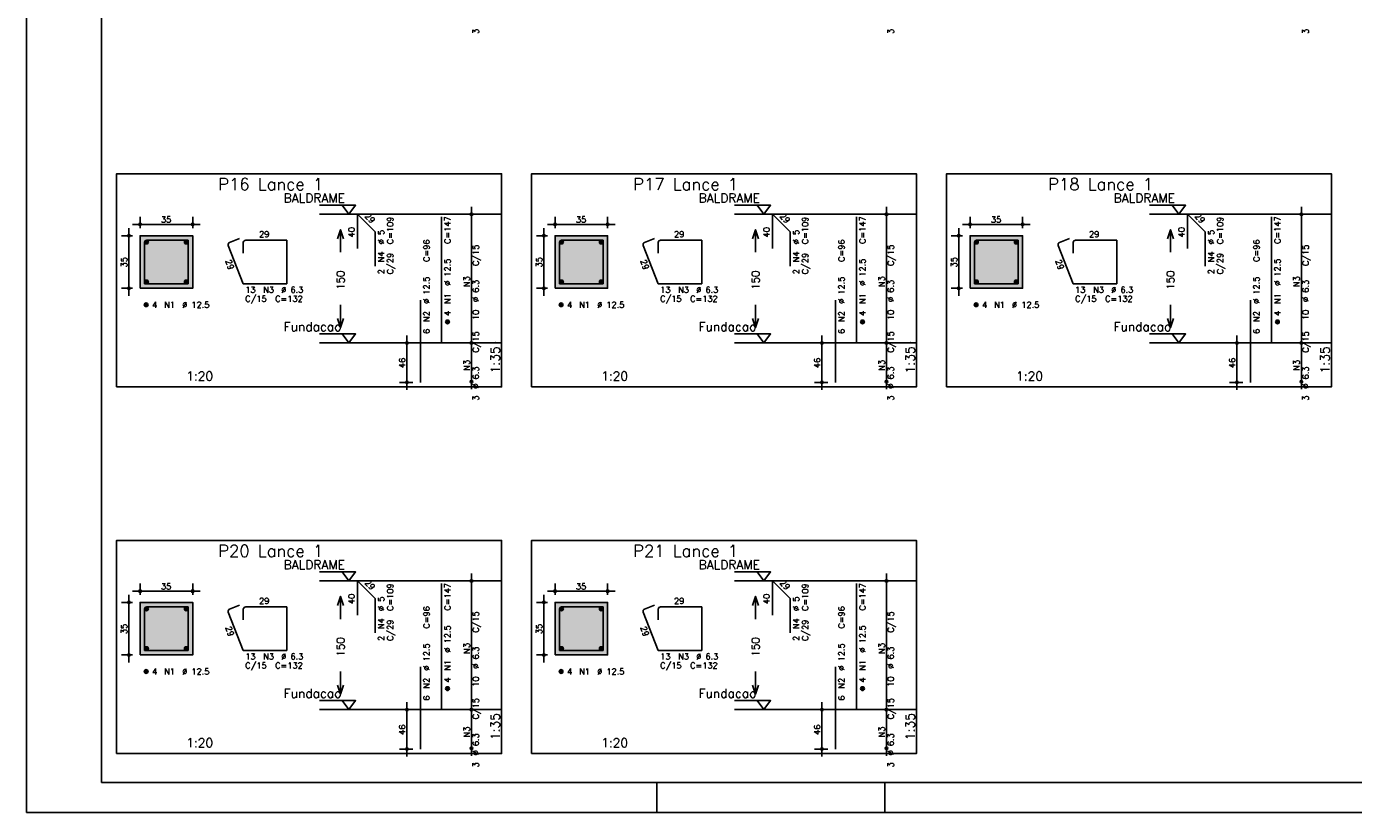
# Model space of a CAD drawing. Header units: feet. Extents: x 0 to 84.1, y 0 to 59.4.
# Tile 1 of 8: x 0 to 44.2, y 0 to 26.2. Entities that reach past the tile are written whole.
import ezdxf

# ---------------------------------------------------------------- set-up
doc = ezdxf.new("R2010")
doc.units = ezdxf.units.FT
doc.header["$MEASUREMENT"] = 0
doc.linetypes.add('ESTILO_TQS_0002', pattern=[0.4, 0.1, -0.3])
for name, color, linetype in [('1', 1, 'CONTINUOUS'), ('2', 2, 'CONTINUOUS'), ('3', 3, 'CONTINUOUS'), ('4', 4, 'CONTINUOUS'), ('6', 6, 'CONTINUOUS'), ('7', 7, 'CONTINUOUS'), ('8', 8, 'CONTINUOUS')]:
    doc.layers.add(name, color=color, linetype=linetype)
doc.styles.get("Standard").update_dxf_attribs({"font": 'ROMANS.SHX'})

msp = doc.modelspace()

# ---------------------------------------------------------------- linework, layer by layer
at = {"layer": '1', "linetype": 'Continuous'}
for points in [[(3, 14.169084), (15.825, 14.169084), (15.825, 21.269084), (3, 21.269084), (3, 14.169084)], [(16.825, 14.169084), (29.65, 14.169084), (29.65, 21.269084), (16.825, 21.269084), (16.825, 14.169084)], [(30.65, 14.169084), (43.475, 14.169084), (43.475, 21.269084), (30.65, 21.269084), (30.65, 14.169084)], [(9.765, 20.219084), (10.965, 20.219084), (10.74, 19.919084), (10.515, 20.219084)], [(15.825, 19.919084), (9.765, 19.919084)], [(23.59, 20.219084), (24.79, 20.219084), (24.565, 19.919084), (24.34, 20.219084)], [(29.65, 19.919084), (23.59, 19.919084)], [(37.415, 20.219084), (38.615, 20.219084), (38.39, 19.919084), (38.165, 20.219084)], [(43.475, 19.919084), (37.415, 19.919084)], [(9.765, 15.93337), (10.965, 15.93337), (10.74, 15.63337), (10.515, 15.93337)], [(23.59, 15.93337), (24.79, 15.93337), (24.565, 15.63337), (24.34, 15.93337)], [(37.415, 15.93337), (38.615, 15.93337), (38.39, 15.63337), (38.165, 15.93337)], [(15.825, 15.63337), (9.765, 15.63337)], [(29.65, 15.63337), (23.59, 15.63337)], [(43.475, 15.63337), (37.415, 15.63337)], [(3, 1.958714), (15.825, 1.958714), (15.825, 9.058714), (3, 9.058714), (3, 1.958714)], [(16.825, 1.958714), (29.65, 1.958714), (29.65, 9.058714), (16.825, 9.058714), (16.825, 1.958714)], [(9.765, 8.008714), (10.965, 8.008714), (10.74, 7.708714), (10.515, 8.008714)], [(23.59, 8.008714), (24.79, 8.008714), (24.565, 7.708714), (24.34, 8.008714)], [(15.825, 7.708714), (9.765, 7.708714)], [(29.65, 7.708714), (23.59, 7.708714)], [(9.765, 3.723), (10.965, 3.723), (10.74, 3.423), (10.515, 3.723)], [(23.59, 3.723), (24.79, 3.723), (24.565, 3.423), (24.34, 3.723)], [(15.825, 3.423), (9.765, 3.423)], [(29.65, 3.423), (23.59, 3.423)]]:
    msp.add_lwpolyline(points, dxfattribs=at)
at = {"layer": '1', "linetype": 'ESTILO_TQS_0002'}
for points in [[(3.785, 17.453727), (5.535, 17.453727), (5.535, 19.203727), (3.785, 19.203727), (3.785, 17.453727)], [(17.61, 17.453727), (19.36, 17.453727), (19.36, 19.203727), (17.61, 19.203727), (17.61, 17.453727)], [(31.435, 17.453727), (33.185, 17.453727), (33.185, 19.203727), (31.435, 19.203727), (31.435, 17.453727)], [(3.785, 5.243357), (5.535, 5.243357), (5.535, 6.993357), (3.785, 6.993357), (3.785, 5.243357)], [(17.61, 5.243357), (19.36, 5.243357), (19.36, 6.993357), (17.61, 6.993357), (17.61, 5.243357)]]:
    msp.add_lwpolyline(points, dxfattribs=at)
at = {"layer": '2', "linetype": 'Continuous'}
for p, q in [((0, 59.400002), (0, 0)), ((14.825, 15.38337), (14.825, 20.169084)), ((14.825, 19.919084), (14.825, 19.919084)), ((28.65, 15.38337), (28.65, 20.169084)), ((28.65, 19.919084), (28.65, 19.919084)), ((42.475, 15.38337), (42.475, 20.169084)), ((42.475, 19.919084), (42.475, 19.919084)), ((3.41, 17.203727), (3.41, 19.453727)), ((3.535, 19.578727), (5.785, 19.578727)), ((3.785, 19.453727), (3.785, 19.828727)), ((5.535, 19.453727), (5.535, 19.828727)), ((17.235, 17.203727), (17.235, 19.453727)), ((17.36, 19.578727), (19.61, 19.578727)), ((17.61, 19.453727), (17.61, 19.828727)), ((19.36, 19.453727), (19.36, 19.828727)), ((31.06, 17.203727), (31.06, 19.453727)), ((31.185, 19.578727), (33.435, 19.578727)), ((31.435, 19.453727), (31.435, 19.828727)), ((33.185, 19.453727), (33.185, 19.828727)), ((3.535, 19.203727), (3.16, 19.203727)), ((3.785, 19.203727), (3.785, 19.203727)), ((3.785, 19.203727), (3.785, 19.203727)), ((5.535, 19.203727), (5.535, 19.203727)), ((17.36, 19.203727), (16.985, 19.203727)), ((17.61, 19.203727), (17.61, 19.203727)), ((17.61, 19.203727), (17.61, 19.203727)), ((19.36, 19.203727), (19.36, 19.203727)), ((31.185, 19.203727), (30.81, 19.203727)), ((31.435, 19.203727), (31.435, 19.203727)), ((31.435, 19.203727), (31.435, 19.203727)), ((33.185, 19.203727), (33.185, 19.203727)), ((3.535, 17.453727), (3.16, 17.453727)), ((3.785, 17.453727), (3.785, 17.453727)), ((17.36, 17.453727), (16.985, 17.453727)), ((17.61, 17.453727), (17.61, 17.453727)), ((31.185, 17.453727), (30.81, 17.453727)), ((31.435, 17.453727), (31.435, 17.453727)), ((12.875, 15.63337), (12.425, 15.63337)), ((12.675, 14.069084), (12.675, 15.88337)), ((13.125, 15.63337), (13.125, 15.63337)), ((14.825, 14.097656), (14.825, 15.88337)), ((14.825, 15.63337), (14.825, 15.63337)), ((14.825, 15.63337), (14.825, 15.63337)), ((26.7, 15.63337), (26.25, 15.63337)), ((26.5, 14.069084), (26.5, 15.88337)), ((26.95, 15.63337), (26.95, 15.63337)), ((28.65, 14.097656), (28.65, 15.88337)), ((28.65, 15.63337), (28.65, 15.63337)), ((28.65, 15.63337), (28.65, 15.63337)), ((40.525, 15.63337), (40.075, 15.63337)), ((40.325, 14.069084), (40.325, 15.88337)), ((40.775, 15.63337), (40.775, 15.63337)), ((42.475, 14.097656), (42.475, 15.88337)), ((42.475, 15.63337), (42.475, 15.63337)), ((42.475, 15.63337), (42.475, 15.63337)), ((12.875, 14.319084), (12.425, 14.319084)), ((13.125, 14.319084), (13.125, 14.319084)), ((14.825, 14.347656), (14.825, 14.347656)), ((26.7, 14.319084), (26.25, 14.319084)), ((26.95, 14.319084), (26.95, 14.319084)), ((28.65, 14.347656), (28.65, 14.347656)), ((40.525, 14.319084), (40.075, 14.319084)), ((40.775, 14.319084), (40.775, 14.319084)), ((42.475, 14.347656), (42.475, 14.347656)), ((14.825, 3.173), (14.825, 7.958714)), ((28.65, 3.173), (28.65, 7.958714)), ((3.785, 7.243357), (3.785, 7.618357)), ((5.535, 7.243357), (5.535, 7.618357)), ((14.825, 7.708714), (14.825, 7.708714)), ((17.61, 7.243357), (17.61, 7.618357)), ((19.36, 7.243357), (19.36, 7.618357)), ((28.65, 7.708714), (28.65, 7.708714)), ((3.41, 4.993357), (3.41, 7.243357)), ((3.535, 7.368357), (5.785, 7.368357)), ((17.235, 4.993357), (17.235, 7.243357)), ((17.36, 7.368357), (19.61, 7.368357)), ((3.535, 6.993357), (3.16, 6.993357)), ((3.785, 6.993357), (3.785, 6.993357)), ((3.785, 6.993357), (3.785, 6.993357)), ((5.535, 6.993357), (5.535, 6.993357)), ((17.36, 6.993357), (16.985, 6.993357)), ((17.61, 6.993357), (17.61, 6.993357)), ((17.61, 6.993357), (17.61, 6.993357)), ((19.36, 6.993357), (19.36, 6.993357)), ((3.535, 5.243357), (3.16, 5.243357)), ((3.785, 5.243357), (3.785, 5.243357)), ((17.36, 5.243357), (16.985, 5.243357)), ((17.61, 5.243357), (17.61, 5.243357)), ((12.675, 1.858714), (12.675, 3.673)), ((14.825, 1.887286), (14.825, 3.673)), ((26.5, 1.858714), (26.5, 3.673)), ((28.65, 1.887286), (28.65, 3.673)), ((12.875, 3.423), (12.425, 3.423)), ((13.125, 3.423), (13.125, 3.423)), ((14.825, 3.423), (14.825, 3.423)), ((14.825, 3.423), (14.825, 3.423)), ((26.7, 3.423), (26.25, 3.423)), ((26.95, 3.423), (26.95, 3.423)), ((28.65, 3.423), (28.65, 3.423)), ((28.65, 3.423), (28.65, 3.423)), ((12.875, 2.108714), (12.425, 2.108714)), ((13.125, 2.108714), (13.125, 2.108714)), ((14.825, 2.137286), (14.825, 2.137286)), ((26.7, 2.108714), (26.25, 2.108714)), ((26.95, 2.108714), (26.95, 2.108714)), ((28.65, 2.137286), (28.65, 2.137286)), ((21, 1), (21, 0)), ((28.600006, 0), (28.600006, 1)), ((0, 0), (84.100006, 0))]:
    msp.add_line(p, q, dxfattribs=at)
for points in [[(83.100006, 1), (2.5, 1), (2.5, 58.400002), (83.100006, 58.400002), (83.100006, 1)], [(3.785, 17.453727), (5.535, 17.453727), (5.535, 19.203727), (3.785, 19.203727), (3.785, 17.453727)], [(10.365, 19.101227), (10.465, 19.401227), (10.565, 19.101227)], [(10.465, 18.651227), (10.465, 19.401227)], [(17.61, 17.453727), (19.36, 17.453727), (19.36, 19.203727), (17.61, 19.203727), (17.61, 17.453727)], [(24.19, 19.101227), (24.29, 19.401227), (24.39, 19.101227)], [(24.29, 18.651227), (24.29, 19.401227)], [(31.435, 17.453727), (33.185, 17.453727), (33.185, 19.203727), (31.435, 19.203727), (31.435, 17.453727)], [(38.015, 19.101227), (38.115, 19.401227), (38.215, 19.101227)], [(38.115, 18.651227), (38.115, 19.401227)], [(10.465, 16.901227), (10.465, 16.151227)], [(24.29, 16.901227), (24.29, 16.151227)], [(38.115, 16.901227), (38.115, 16.151227)], [(10.365, 16.451227), (10.465, 16.151227), (10.565, 16.451227)], [(24.19, 16.451227), (24.29, 16.151227), (24.39, 16.451227)], [(38.015, 16.451227), (38.115, 16.151227), (38.215, 16.451227)], [(10.365, 6.890857), (10.465, 7.190857), (10.565, 6.890857)], [(10.465, 6.440857), (10.465, 7.190857)], [(24.19, 6.890857), (24.29, 7.190857), (24.39, 6.890857)], [(24.29, 6.440857), (24.29, 7.190857)], [(3.785, 5.243357), (5.535, 5.243357), (5.535, 6.993357), (3.785, 6.993357), (3.785, 5.243357)], [(17.61, 5.243357), (19.36, 5.243357), (19.36, 6.993357), (17.61, 6.993357), (17.61, 5.243357)], [(10.465, 4.690857), (10.465, 3.940857)], [(24.29, 4.690857), (24.29, 3.940857)], [(10.365, 4.240857), (10.465, 3.940857), (10.565, 4.240857)], [(24.19, 4.240857), (24.29, 3.940857), (24.39, 4.240857)]]:
    msp.add_lwpolyline(points, dxfattribs=at)
for centre, radius in [((14.825, 19.919084), 0.041625), ((14.825, 19.919084), 0.02075), ((28.65, 19.919084), 0.041625), ((28.65, 19.919084), 0.02075), ((42.475, 19.919084), 0.041625), ((42.475, 19.919084), 0.02075), ((3.785, 19.578727), 0.04), ((3.785, 19.578727), 0.02), ((5.535, 19.578727), 0.04), ((5.535, 19.578727), 0.02), ((17.61, 19.578727), 0.04), ((17.61, 19.578727), 0.02), ((19.36, 19.578727), 0.04), ((19.36, 19.578727), 0.02), ((31.435, 19.578727), 0.04), ((31.435, 19.578727), 0.02), ((33.185, 19.578727), 0.04), ((33.185, 19.578727), 0.02), ((3.41, 19.203727), 0.04), ((3.41, 19.203727), 0.02), ((17.235, 19.203727), 0.04), ((17.235, 19.203727), 0.02), ((31.06, 19.203727), 0.04), ((31.06, 19.203727), 0.02), ((3.41, 17.453727), 0.04), ((3.41, 17.453727), 0.02), ((17.235, 17.453727), 0.04), ((17.235, 17.453727), 0.02), ((31.06, 17.453727), 0.04), ((31.06, 17.453727), 0.02), ((12.675, 15.63337), 0.04), ((12.675, 15.63337), 0.02), ((14.825, 15.63337), 0.041625), ((14.825, 15.63337), 0.041625), ((14.825, 15.63337), 0.02075), ((14.825, 15.63337), 0.02075), ((26.5, 15.63337), 0.04), ((26.5, 15.63337), 0.02), ((28.65, 15.63337), 0.041625), ((28.65, 15.63337), 0.041625), ((28.65, 15.63337), 0.02075), ((28.65, 15.63337), 0.02075), ((40.325, 15.63337), 0.04), ((40.325, 15.63337), 0.02), ((42.475, 15.63337), 0.041625), ((42.475, 15.63337), 0.041625), ((42.475, 15.63337), 0.02075), ((42.475, 15.63337), 0.02075), ((12.675, 14.319084), 0.04), ((12.675, 14.319084), 0.02), ((14.825, 14.347656), 0.041625), ((14.825, 14.347656), 0.02075), ((26.5, 14.319084), 0.04), ((26.5, 14.319084), 0.02), ((28.65, 14.347656), 0.041625), ((28.65, 14.347656), 0.02075), ((40.325, 14.319084), 0.04), ((40.325, 14.319084), 0.02), ((42.475, 14.347656), 0.041625), ((42.475, 14.347656), 0.02075), ((14.825, 7.708714), 0.041625), ((14.825, 7.708714), 0.02075), ((28.65, 7.708714), 0.041625), ((28.65, 7.708714), 0.02075), ((3.785, 7.368357), 0.04), ((3.785, 7.368357), 0.02), ((5.535, 7.368357), 0.04), ((5.535, 7.368357), 0.02), ((17.61, 7.368357), 0.04), ((17.61, 7.368357), 0.02), ((19.36, 7.368357), 0.04), ((19.36, 7.368357), 0.02), ((3.41, 6.993357), 0.04), ((3.41, 6.993357), 0.02), ((17.235, 6.993357), 0.04), ((17.235, 6.993357), 0.02), ((3.41, 5.243357), 0.04), ((3.41, 5.243357), 0.02), ((17.235, 5.243357), 0.04), ((17.235, 5.243357), 0.02), ((12.675, 3.423), 0.04), ((12.675, 3.423), 0.02), ((14.825, 3.423), 0.041625), ((14.825, 3.423), 0.041625), ((14.825, 3.423), 0.02075), ((14.825, 3.423), 0.02075), ((26.5, 3.423), 0.04), ((26.5, 3.423), 0.02), ((28.65, 3.423), 0.041625), ((28.65, 3.423), 0.041625), ((28.65, 3.423), 0.02075), ((28.65, 3.423), 0.02075), ((12.675, 2.108714), 0.04), ((12.675, 2.108714), 0.02), ((14.825, 2.137286), 0.041625), ((14.825, 2.137286), 0.02075), ((26.5, 2.108714), 0.04), ((26.5, 2.108714), 0.02), ((28.65, 2.137286), 0.041625), ((28.65, 2.137286), 0.02075)]:
    msp.add_circle(centre, radius, dxfattribs=at)
at = {"layer": '3', "linetype": 'Continuous'}
for p, q in [((3.935656, 18.982416), (4.00631, 19.05307)), ((3.935665, 19.000102), (3.988681, 19.053119)), ((3.939331, 18.968414), (4.020338, 19.04942)), ((3.945382, 18.956786), (4.031971, 19.043376)), ((3.953328, 18.947056), (4.041708, 19.035435)), ((3.963062, 18.939111), (4.049659, 19.025709)), ((3.974698, 18.93307), (4.055658, 19.01403)), ((5.260656, 18.982416), (5.33131, 19.05307)), ((5.260665, 19.000102), (5.313681, 19.053119)), ((5.264331, 18.968414), (5.345338, 19.04942)), ((5.270382, 18.956786), (5.356971, 19.043376)), ((5.278328, 18.947056), (5.366708, 19.035435)), ((5.288062, 18.939111), (5.374659, 19.025709)), ((5.299698, 18.93307), (5.380658, 19.01403)), ((17.760656, 18.982416), (17.83131, 19.05307)), ((17.760665, 19.000102), (17.813681, 19.053119)), ((17.764331, 18.968414), (17.845338, 19.04942)), ((17.770382, 18.956786), (17.856971, 19.043376)), ((17.778328, 18.947056), (17.866708, 19.035435)), ((17.788062, 18.939111), (17.874659, 19.025709)), ((17.799698, 18.93307), (17.880658, 19.01403)), ((19.085656, 18.982416), (19.15631, 19.05307)), ((19.085665, 19.000102), (19.138681, 19.053119)), ((19.089331, 18.968414), (19.170338, 19.04942)), ((19.095382, 18.956786), (19.181971, 19.043376)), ((19.103328, 18.947056), (19.191708, 19.035435)), ((19.113062, 18.939111), (19.199659, 19.025709)), ((19.124698, 18.93307), (19.205658, 19.01403)), ((31.585656, 18.982416), (31.65631, 19.05307)), ((31.585665, 19.000102), (31.638681, 19.053119)), ((31.589331, 18.968414), (31.670338, 19.04942)), ((31.595382, 18.956786), (31.681971, 19.043376)), ((31.603328, 18.947056), (31.691708, 19.035435)), ((31.613062, 18.939111), (31.699659, 19.025709)), ((31.624698, 18.93307), (31.705658, 19.01403)), ((32.910656, 18.982416), (32.98131, 19.05307)), ((32.910665, 19.000102), (32.963681, 19.053119)), ((32.914331, 18.968414), (32.995338, 19.04942)), ((32.920382, 18.956786), (33.006971, 19.043376)), ((32.928328, 18.947056), (33.016708, 19.035435)), ((32.938062, 18.939111), (33.024659, 19.025709)), ((32.949698, 18.93307), (33.030658, 19.01403)), ((3.988673, 18.929367), (4.059393, 19.000087)), ((4.006378, 18.929394), (4.059397, 18.982414)), ((5.313673, 18.929367), (5.384393, 19.000087)), ((5.331378, 18.929394), (5.384397, 18.982414)), ((17.813673, 18.929367), (17.884393, 19.000087)), ((17.831378, 18.929394), (17.884397, 18.982414)), ((19.138673, 18.929367), (19.209393, 19.000087)), ((19.156378, 18.929394), (19.209397, 18.982414)), ((31.638673, 18.929367), (31.709393, 19.000087)), ((31.656378, 18.929394), (31.709397, 18.982414)), ((32.963673, 18.929367), (33.034393, 19.000087)), ((32.981378, 18.929394), (33.034397, 18.982414)), ((3.935656, 17.657416), (4.00631, 17.72807)), ((3.935665, 17.675102), (3.988681, 17.728119)), ((3.939331, 17.643414), (4.020338, 17.72442)), ((3.945382, 17.631786), (4.031971, 17.718376)), ((3.953328, 17.622056), (4.041708, 17.710435)), ((3.963062, 17.614111), (4.049659, 17.700709)), ((3.974698, 17.60807), (4.055658, 17.68903)), ((5.260656, 17.657416), (5.33131, 17.72807)), ((5.260665, 17.675102), (5.313681, 17.728119)), ((5.264331, 17.643414), (5.345338, 17.72442)), ((5.270382, 17.631786), (5.356971, 17.718376)), ((5.278328, 17.622056), (5.366708, 17.710435)), ((5.288062, 17.614111), (5.374659, 17.700709)), ((5.299698, 17.60807), (5.380658, 17.68903)), ((17.760656, 17.657416), (17.83131, 17.72807)), ((17.760665, 17.675102), (17.813681, 17.728119)), ((17.764331, 17.643414), (17.845338, 17.72442)), ((17.770382, 17.631786), (17.856971, 17.718376)), ((17.778328, 17.622056), (17.866708, 17.710435)), ((17.788062, 17.614111), (17.874659, 17.700709)), ((17.799698, 17.60807), (17.880658, 17.68903)), ((19.085656, 17.657416), (19.15631, 17.72807)), ((19.085665, 17.675102), (19.138681, 17.728119)), ((19.089331, 17.643414), (19.170338, 17.72442)), ((19.095382, 17.631786), (19.181971, 17.718376)), ((19.103328, 17.622056), (19.191708, 17.710435)), ((19.113062, 17.614111), (19.199659, 17.700709)), ((19.124698, 17.60807), (19.205658, 17.68903)), ((31.585656, 17.657416), (31.65631, 17.72807)), ((31.585665, 17.675102), (31.638681, 17.728119)), ((31.589331, 17.643414), (31.670338, 17.72442)), ((31.595382, 17.631786), (31.681971, 17.718376)), ((31.603328, 17.622056), (31.691708, 17.710435)), ((31.613062, 17.614111), (31.699659, 17.700709)), ((31.624698, 17.60807), (31.705658, 17.68903)), ((32.910656, 17.657416), (32.98131, 17.72807)), ((32.910665, 17.675102), (32.963681, 17.728119)), ((32.914331, 17.643414), (32.995338, 17.72442)), ((32.920382, 17.631786), (33.006971, 17.718376)), ((32.928328, 17.622056), (33.016708, 17.710435)), ((32.938062, 17.614111), (33.024659, 17.700709)), ((32.949698, 17.60807), (33.030658, 17.68903)), ((3.988673, 17.604367), (4.059393, 17.675087)), ((4.006378, 17.604394), (4.059397, 17.657414)), ((5.313673, 17.604367), (5.384393, 17.675087)), ((5.331378, 17.604394), (5.384397, 17.657414)), ((17.813673, 17.604367), (17.884393, 17.675087)), ((17.831378, 17.604394), (17.884397, 17.657414)), ((19.138673, 17.604367), (19.209393, 17.675087)), ((19.156378, 17.604394), (19.209397, 17.657414)), ((31.638673, 17.604367), (31.709393, 17.675087)), ((31.656378, 17.604394), (31.709397, 17.657414)), ((32.963673, 17.604367), (33.034393, 17.675087)), ((32.981378, 17.604394), (33.034397, 17.657414)), ((3.923156, 16.894916), (3.99381, 16.96557)), ((3.923165, 16.912602), (3.976181, 16.965619)), ((3.926831, 16.880914), (4.007838, 16.96192)), ((3.932882, 16.869286), (4.019471, 16.955876)), ((3.940828, 16.859556), (4.029208, 16.947935)), ((3.950562, 16.851611), (4.037159, 16.938209)), ((3.962198, 16.84557), (4.043158, 16.92653)), ((3.976173, 16.841867), (4.046893, 16.912587)), ((3.993878, 16.841894), (4.046897, 16.894914)), ((17.748156, 16.894916), (17.81881, 16.96557)), ((17.748165, 16.912602), (17.801181, 16.965619)), ((17.751831, 16.880914), (17.832838, 16.96192)), ((17.757882, 16.869286), (17.844471, 16.955876)), ((17.765828, 16.859556), (17.854208, 16.947935)), ((17.775562, 16.851611), (17.862159, 16.938209)), ((17.787198, 16.84557), (17.868158, 16.92653)), ((17.801173, 16.841867), (17.871893, 16.912587)), ((17.818878, 16.841894), (17.871897, 16.894914)), ((31.573156, 16.894916), (31.64381, 16.96557)), ((31.573165, 16.912602), (31.626181, 16.965619)), ((31.576831, 16.880914), (31.657838, 16.96192)), ((31.582882, 16.869286), (31.669471, 16.955876)), ((31.590828, 16.859556), (31.679208, 16.947935)), ((31.600562, 16.851611), (31.687159, 16.938209)), ((31.612198, 16.84557), (31.693158, 16.92653)), ((31.626173, 16.841867), (31.696893, 16.912587)), ((31.643878, 16.841894), (31.696897, 16.894914)), ((13.963156, 16.324559), (14.03381, 16.395213)), ((13.963165, 16.342245), (14.016181, 16.395262)), ((13.966831, 16.310557), (14.047838, 16.391563)), ((13.972882, 16.298929), (14.059471, 16.385519)), ((13.980828, 16.289198), (14.069208, 16.377578)), ((13.990562, 16.281254), (14.077159, 16.367852)), ((27.788156, 16.324559), (27.85881, 16.395213)), ((27.788165, 16.342245), (27.841181, 16.395262)), ((27.791831, 16.310557), (27.872838, 16.391563)), ((27.797882, 16.298929), (27.884471, 16.385519)), ((27.805828, 16.289198), (27.894208, 16.377578)), ((27.815562, 16.281254), (27.902159, 16.367852)), ((41.613156, 16.324559), (41.68381, 16.395213)), ((41.613165, 16.342245), (41.666181, 16.395262)), ((41.616831, 16.310557), (41.697838, 16.391563)), ((41.622882, 16.298929), (41.709471, 16.385519)), ((41.630828, 16.289198), (41.719208, 16.377578)), ((41.640562, 16.281254), (41.727159, 16.367852)), ((14.002198, 16.275213), (14.083158, 16.356173)), ((14.016173, 16.27151), (14.086893, 16.34223)), ((14.033878, 16.271537), (14.086897, 16.324557)), ((27.827198, 16.275213), (27.908158, 16.356173)), ((27.841173, 16.27151), (27.911893, 16.34223)), ((27.858878, 16.271537), (27.911897, 16.324557)), ((41.652198, 16.275213), (41.733158, 16.356173)), ((41.666173, 16.27151), (41.736893, 16.34223)), ((41.683878, 16.271537), (41.736897, 16.324557)), ((3.935656, 6.772046), (4.00631, 6.8427)), ((3.935665, 6.789732), (3.988681, 6.842749)), ((3.939331, 6.758044), (4.020338, 6.83905)), ((3.945382, 6.746416), (4.031971, 6.833006)), ((3.953328, 6.736686), (4.041708, 6.825065)), ((3.963062, 6.728741), (4.049659, 6.815339)), ((3.974698, 6.7227), (4.055658, 6.80366)), ((3.988673, 6.718997), (4.059393, 6.789717)), ((4.006378, 6.719024), (4.059397, 6.772044)), ((5.260656, 6.772046), (5.33131, 6.8427)), ((5.260665, 6.789732), (5.313681, 6.842749)), ((5.264331, 6.758044), (5.345338, 6.83905)), ((5.270382, 6.746416), (5.356971, 6.833006)), ((5.278328, 6.736686), (5.366708, 6.825065)), ((5.288062, 6.728741), (5.374659, 6.815339)), ((5.299698, 6.7227), (5.380658, 6.80366)), ((5.313673, 6.718997), (5.384393, 6.789717)), ((5.331378, 6.719024), (5.384397, 6.772044)), ((17.760656, 6.772046), (17.83131, 6.8427)), ((17.760665, 6.789732), (17.813681, 6.842749)), ((17.764331, 6.758044), (17.845338, 6.83905)), ((17.770382, 6.746416), (17.856971, 6.833006)), ((17.778328, 6.736686), (17.866708, 6.825065)), ((17.788062, 6.728741), (17.874659, 6.815339)), ((17.799698, 6.7227), (17.880658, 6.80366)), ((17.813673, 6.718997), (17.884393, 6.789717)), ((17.831378, 6.719024), (17.884397, 6.772044)), ((19.085656, 6.772046), (19.15631, 6.8427)), ((19.085665, 6.789732), (19.138681, 6.842749)), ((19.089331, 6.758044), (19.170338, 6.83905)), ((19.095382, 6.746416), (19.181971, 6.833006)), ((19.103328, 6.736686), (19.191708, 6.825065)), ((19.113062, 6.728741), (19.199659, 6.815339)), ((19.124698, 6.7227), (19.205658, 6.80366)), ((19.138673, 6.718997), (19.209393, 6.789717)), ((19.156378, 6.719024), (19.209397, 6.772044)), ((3.935656, 5.447046), (4.00631, 5.5177)), ((3.935665, 5.464732), (3.988681, 5.517749)), ((3.939331, 5.433044), (4.020338, 5.51405)), ((3.945382, 5.421416), (4.031971, 5.508006)), ((3.953328, 5.411686), (4.041708, 5.500065)), ((3.963062, 5.403741), (4.049659, 5.490339)), ((3.974698, 5.3977), (4.055658, 5.47866)), ((3.988673, 5.393997), (4.059393, 5.464717)), ((4.006378, 5.394024), (4.059397, 5.447044)), ((5.260656, 5.447046), (5.33131, 5.5177)), ((5.260665, 5.464732), (5.313681, 5.517749)), ((5.264331, 5.433044), (5.345338, 5.51405)), ((5.270382, 5.421416), (5.356971, 5.508006)), ((5.278328, 5.411686), (5.366708, 5.500065)), ((5.288062, 5.403741), (5.374659, 5.490339)), ((5.299698, 5.3977), (5.380658, 5.47866)), ((5.313673, 5.393997), (5.384393, 5.464717)), ((5.331378, 5.394024), (5.384397, 5.447044)), ((17.760656, 5.447046), (17.83131, 5.5177)), ((17.760665, 5.464732), (17.813681, 5.517749)), ((17.764331, 5.433044), (17.845338, 5.51405)), ((17.770382, 5.421416), (17.856971, 5.508006)), ((17.778328, 5.411686), (17.866708, 5.500065)), ((17.788062, 5.403741), (17.874659, 5.490339)), ((17.799698, 5.3977), (17.880658, 5.47866)), ((17.813673, 5.393997), (17.884393, 5.464717)), ((17.831378, 5.394024), (17.884397, 5.447044)), ((19.085656, 5.447046), (19.15631, 5.5177)), ((19.085665, 5.464732), (19.138681, 5.517749)), ((19.089331, 5.433044), (19.170338, 5.51405)), ((19.095382, 5.421416), (19.181971, 5.508006)), ((19.103328, 5.411686), (19.191708, 5.500065)), ((19.113062, 5.403741), (19.199659, 5.490339)), ((19.124698, 5.3977), (19.205658, 5.47866)), ((19.138673, 5.393997), (19.209393, 5.464717)), ((19.156378, 5.394024), (19.209397, 5.447044)), ((3.923156, 4.684546), (3.99381, 4.7552)), ((3.923165, 4.702232), (3.976181, 4.755249)), ((3.926831, 4.670544), (4.007838, 4.75155)), ((3.932882, 4.658916), (4.019471, 4.745506)), ((3.940828, 4.649186), (4.029208, 4.737565)), ((3.950562, 4.641241), (4.037159, 4.727839)), ((3.962198, 4.6352), (4.043158, 4.71616)), ((3.976173, 4.631497), (4.046893, 4.702217)), ((3.993878, 4.631524), (4.046897, 4.684544)), ((17.748156, 4.684546), (17.81881, 4.7552)), ((17.748165, 4.702232), (17.801181, 4.755249)), ((17.751831, 4.670544), (17.832838, 4.75155)), ((17.757882, 4.658916), (17.844471, 4.745506)), ((17.765828, 4.649186), (17.854208, 4.737565)), ((17.775562, 4.641241), (17.862159, 4.727839)), ((17.787198, 4.6352), (17.868158, 4.71616)), ((17.801173, 4.631497), (17.871893, 4.702217)), ((17.818878, 4.631524), (17.871897, 4.684544)), ((13.963156, 4.114189), (14.03381, 4.184843)), ((13.963165, 4.131875), (14.016181, 4.184892)), ((13.966831, 4.100187), (14.047838, 4.181193)), ((13.972882, 4.088559), (14.059471, 4.175149)), ((13.980828, 4.078828), (14.069208, 4.167208)), ((13.990562, 4.070884), (14.077159, 4.157482)), ((14.002198, 4.064843), (14.083158, 4.145803)), ((14.016173, 4.06114), (14.086893, 4.13186)), ((14.033878, 4.061167), (14.086897, 4.114187)), ((27.788156, 4.114189), (27.85881, 4.184843)), ((27.788165, 4.131875), (27.841181, 4.184892)), ((27.791831, 4.100187), (27.872838, 4.181193)), ((27.797882, 4.088559), (27.884471, 4.175149)), ((27.805828, 4.078828), (27.894208, 4.167208)), ((27.815562, 4.070884), (27.902159, 4.157482)), ((27.827198, 4.064843), (27.908158, 4.145803)), ((27.841173, 4.06114), (27.911893, 4.13186)), ((27.858878, 4.061167), (27.911897, 4.114187))]:
    msp.add_line(p, q, dxfattribs=at)
for centre in [(3.9975, 18.991227), (5.3225, 18.991227), (17.8225, 18.991227), (19.1475, 18.991227), (31.6475, 18.991227), (32.9725, 18.991227), (3.9975, 17.666227), (5.3225, 17.666227), (17.8225, 17.666227), (19.1475, 17.666227), (31.6475, 17.666227), (32.9725, 17.666227), (3.985, 16.903727), (17.81, 16.903727), (31.635, 16.903727), (14.025, 16.33337), (27.85, 16.33337), (41.675, 16.33337), (3.9975, 6.780857), (5.3225, 6.780857), (17.8225, 6.780857), (19.1475, 6.780857), (3.9975, 5.455857), (5.3225, 5.455857), (17.8225, 5.455857), (19.1475, 5.455857), (3.985, 4.693357), (17.81, 4.693357), (14.025, 4.123), (27.85, 4.123)]:
    msp.add_circle(centre, 0.0625, dxfattribs=at)
at = {"layer": '4', "linetype": 'Continuous'}
for p, q in [((4.3635, 19.053977), (4.0135, 19.053977)), ((5.38525, 19.053977), (4.0135, 19.053977)), ((5.38525, 17.603477), (5.38525, 19.053977)), ((18.1885, 19.053977), (17.8385, 19.053977)), ((19.21025, 19.053977), (17.8385, 19.053977)), ((19.21025, 17.603477), (19.21025, 19.053977)), ((32.0135, 19.053977), (31.6635, 19.053977)), ((33.03525, 19.053977), (31.6635, 19.053977)), ((33.03525, 17.603477), (33.03525, 19.053977)), ((3.93475, 18.975227), (3.93475, 17.603477)), ((3.93475, 18.975227), (3.93475, 18.625227)), ((17.75975, 18.975227), (17.75975, 17.603477)), ((17.75975, 18.975227), (17.75975, 18.625227)), ((31.58475, 18.975227), (31.58475, 17.603477)), ((31.58475, 18.975227), (31.58475, 18.625227)), ((3.93475, 17.603477), (5.38525, 17.603477)), ((17.75975, 17.603477), (19.21025, 17.603477)), ((31.58475, 17.603477), (33.03525, 17.603477)), ((3.93475, 6.764857), (3.93475, 5.393107)), ((3.93475, 6.764857), (3.93475, 6.414857)), ((4.3635, 6.843607), (4.0135, 6.843607)), ((5.38525, 6.843607), (4.0135, 6.843607)), ((5.38525, 5.393107), (5.38525, 6.843607)), ((17.75975, 6.764857), (17.75975, 5.393107)), ((17.75975, 6.764857), (17.75975, 6.414857)), ((18.1885, 6.843607), (17.8385, 6.843607)), ((19.21025, 6.843607), (17.8385, 6.843607)), ((19.21025, 5.393107), (19.21025, 6.843607)), ((3.93475, 5.393107), (5.38525, 5.393107)), ((17.75975, 5.393107), (19.21025, 5.393107))]:
    msp.add_line(p, q, dxfattribs=at)
for centre in [(4.0135, 18.975227), (4.0135, 18.975227), (17.8385, 18.975227), (17.8385, 18.975227), (31.6635, 18.975227), (31.6635, 18.975227), (4.0135, 6.764857), (4.0135, 6.764857), (17.8385, 6.764857), (17.8385, 6.764857)]:
    msp.add_arc(centre, 0.07875, 90, 180, dxfattribs=at)
at = {"layer": '6', "linetype": 'Continuous'}
for p, q in [((11.029117, 18.776227), (11.029117, 19.919084)), ((11.029117, 19.919084), (11.615006, 19.333196)), ((24.854117, 18.776227), (24.854117, 19.919084)), ((24.854117, 19.919084), (25.440006, 19.333196)), ((38.679117, 18.776227), (38.679117, 19.919084)), ((38.679117, 19.919084), (39.265006, 19.333196)), ((13.825, 15.63337), (13.825, 19.83337)), ((27.65, 15.63337), (27.65, 19.83337)), ((41.475, 15.63337), (41.475, 19.83337)), ((7.0928, 19.110467), (6.766878, 18.982893)), ((8.67275, 19.053977), (7.301, 19.053977)), ((8.67275, 17.603477), (8.67275, 19.053977)), ((11.615006, 19.333196), (11.615006, 18.190339)), ((20.9178, 19.110467), (20.591878, 18.982893)), ((22.49775, 19.053977), (21.126, 19.053977)), ((22.49775, 17.603477), (22.49775, 19.053977)), ((25.440006, 19.333196), (25.440006, 18.190339)), ((34.7428, 19.110467), (34.416878, 18.982893)), ((36.32275, 19.053977), (34.951, 19.053977)), ((36.32275, 17.603477), (36.32275, 19.053977)), ((39.265006, 19.333196), (39.265006, 18.190339)), ((6.72225, 18.880857), (7.22225, 17.603477)), ((7.22225, 18.975227), (7.22225, 18.625227)), ((20.54725, 18.880857), (21.04725, 17.603477)), ((21.04725, 18.975227), (21.04725, 18.625227)), ((34.37225, 18.880857), (34.87225, 17.603477)), ((34.87225, 18.975227), (34.87225, 18.625227)), ((7.22225, 17.603477), (8.67275, 17.603477)), ((21.04725, 17.603477), (22.49775, 17.603477)), ((34.87225, 17.603477), (36.32275, 17.603477)), ((13.125, 14.319084), (13.125, 17.061941)), ((26.95, 14.319084), (26.95, 17.061941)), ((40.775, 14.319084), (40.775, 17.061941)), ((11.029117, 6.565857), (11.029117, 7.708714)), ((11.029117, 7.708714), (11.615006, 7.122826)), ((13.825, 3.423), (13.825, 7.623)), ((24.854117, 6.565857), (24.854117, 7.708714)), ((24.854117, 7.708714), (25.440006, 7.122826)), ((27.65, 3.423), (27.65, 7.623)), ((11.615006, 7.122826), (11.615006, 5.979969)), ((25.440006, 7.122826), (25.440006, 5.979969)), ((6.72225, 6.670487), (7.22225, 5.393107)), ((7.0928, 6.900097), (6.766878, 6.772523)), ((7.22225, 6.764857), (7.22225, 6.414857)), ((8.67275, 6.843607), (7.301, 6.843607)), ((8.67275, 5.393107), (8.67275, 6.843607)), ((20.54725, 6.670487), (21.04725, 5.393107)), ((20.9178, 6.900097), (20.591878, 6.772523)), ((21.04725, 6.764857), (21.04725, 6.414857)), ((22.49775, 6.843607), (21.126, 6.843607)), ((22.49775, 5.393107), (22.49775, 6.843607)), ((7.22225, 5.393107), (8.67275, 5.393107)), ((21.04725, 5.393107), (22.49775, 5.393107)), ((13.125, 2.108714), (13.125, 4.851571)), ((26.95, 2.108714), (26.95, 4.851571))]:
    msp.add_line(p, q, dxfattribs=at)
for centre, start, end in [((7.301, 18.975227), 90, 180), ((21.126, 18.975227), 90, 180), ((34.951, 18.975227), 90, 180), ((6.795582, 18.909561), 111.376686, 201.376686), ((20.620582, 18.909561), 111.376686, 201.376686), ((34.445582, 18.909561), 111.376686, 201.376686), ((6.795582, 6.699191), 111.376686, 201.376686), ((7.301, 6.764857), 90, 180), ((20.620582, 6.699191), 111.376686, 201.376686), ((21.126, 6.764857), 90, 180)]:
    msp.add_arc(centre, 0.07875, start, end, dxfattribs=at)
at = {"layer": '8', "linetype": 'Continuous'}
for points in [[(3.785, 17.453727), (5.535, 17.453727), (5.535, 19.203727)], [(3.785, 17.453727), (5.535, 19.203727), (3.785, 19.203727)], [(3.785, 17.453727), (3.785, 19.203727), (3.785, 17.453727)], [(17.61, 17.453727), (19.36, 17.453727), (19.36, 19.203727)], [(17.61, 17.453727), (19.36, 19.203727), (17.61, 19.203727)], [(17.61, 17.453727), (17.61, 19.203727), (17.61, 17.453727)], [(31.435, 17.453727), (33.185, 17.453727), (33.185, 19.203727)], [(31.435, 17.453727), (33.185, 19.203727), (31.435, 19.203727)], [(31.435, 17.453727), (31.435, 19.203727), (31.435, 17.453727)], [(3.785, 5.243357), (5.535, 5.243357), (5.535, 6.993357)], [(3.785, 5.243357), (5.535, 6.993357), (3.785, 6.993357)], [(3.785, 5.243357), (3.785, 6.993357), (3.785, 5.243357)], [(17.61, 5.243357), (19.36, 5.243357), (19.36, 6.993357)], [(17.61, 5.243357), (19.36, 6.993357), (17.61, 6.993357)], [(17.61, 5.243357), (17.61, 6.993357), (17.61, 5.243357)]]:
    msp.add_solid(points, dxfattribs=at)

# ---------------------------------------------------------------- texts
at = {"layer": '1', "linetype": 'Continuous'}
for s, p in [('BALDRAME', (8.565, 20.309084)), ('BALDRAME', (22.39, 20.309084)), ('BALDRAME', (36.215, 20.309084)), ('Fundacao', (8.565, 16.02337)), ('Fundacao', (22.39, 16.02337)), ('Fundacao', (36.215, 16.02337)), ('BALDRAME', (8.565, 8.098714)), ('BALDRAME', (22.39, 8.098714)), ('Fundacao', (8.565, 3.813)), ('Fundacao', (22.39, 3.813))]:
    msp.add_text(s, height=0.3, dxfattribs=at).set_placement(p)
at = {"layer": '2', "linetype": 'Continuous'}
for s, height, rotation, p in [('3', 0.2, 90, (15.065, 25.920893)), ('3', 0.2, 90, (28.89, 25.920893)), ('3', 0.2, 90, (42.715, 25.920893)), ('29', 0.2, 315, (11.251351, 19.838272)), ('29', 0.2, 315, (25.076351, 19.838272)), ('29', 0.2, 315, (38.901351, 19.838272)), ('C=109', 0.2, 90, (12.215, 18.919084)), ('C=147', 0.2, 90, (14.125, 18.93337)), ('C=109', 0.2, 90, (26.04, 18.919084)), ('C=147', 0.2, 90, (27.95, 18.93337)), ('C=109', 0.2, 90, (39.865, 18.919084)), ('C=147', 0.2, 90, (41.775, 18.93337)), ('40', 0.2, 90, (10.929117, 19.147656)), ('%%c 5', 0.2, 90, (11.915, 18.919084)), ('40', 0.2, 90, (24.754117, 19.147656)), ('%%c 5', 0.2, 90, (25.74, 18.919084)), ('40', 0.2, 90, (38.579117, 19.147656)), ('%%c 5', 0.2, 90, (39.565, 18.919084)), ('N4', 0.2, 90, (11.915, 18.319084)), ('C=96', 0.2, 90, (13.425, 18.33337)), ('C/15', 0.2, 90, (15.065, 18.196227)), ('N4', 0.2, 90, (25.74, 18.319084)), ('C=96', 0.2, 90, (27.25, 18.33337)), ('C/15', 0.2, 90, (28.89, 18.196227)), ('N4', 0.2, 90, (39.565, 18.319084)), ('C=96', 0.2, 90, (41.075, 18.33337)), ('C/15', 0.2, 90, (42.715, 18.196227)), ('35', 0.2, 90, (3.35, 18.148727)), ('29', 0.2, 290.164016, (6.621695, 18.368606)), ('C/29', 0.2, 90, (12.215, 17.919084)), ('%%c 12.5', 0.2, 90, (14.125, 17.53337)), ('35', 0.2, 90, (17.175, 18.148727)), ('29', 0.2, 290.164016, (20.446695, 18.368606)), ('C/29', 0.2, 90, (26.04, 17.919084)), ('%%c 12.5', 0.2, 90, (27.95, 17.53337)), ('35', 0.2, 90, (31, 18.148727)), ('29', 0.2, 290.164016, (34.271695, 18.368606)), ('C/29', 0.2, 90, (39.865, 17.919084)), ('%%c 12.5', 0.2, 90, (41.775, 17.53337)), ('150', 0.25, 90, (10.59, 17.401227)), ('2', 0.2, 90, (11.915, 17.919084)), ('%%c 12.5', 0.2, 90, (13.425, 16.93337)), ('N3', 0.2, 90, (14.765, 17.496227)), ('150', 0.25, 90, (24.415, 17.401227)), ('2', 0.2, 90, (25.74, 17.919084)), ('%%c 12.5', 0.2, 90, (27.25, 16.93337)), ('N3', 0.2, 90, (28.59, 17.496227)), ('150', 0.25, 90, (38.24, 17.401227)), ('2', 0.2, 90, (39.565, 17.919084)), ('%%c 12.5', 0.2, 90, (41.075, 16.93337)), ('N3', 0.2, 90, (42.415, 17.496227)), ('N1', 0.2, 90, (14.125, 16.93337)), ('%%c 6.3', 0.2, 90, (15.065, 16.996227)), ('N1', 0.2, 90, (27.95, 16.93337)), ('%%c 6.3', 0.2, 90, (28.89, 16.996227)), ('N1', 0.2, 90, (41.775, 16.93337)), ('%%c 6.3', 0.2, 90, (42.715, 16.996227)), ('N2', 0.2, 90, (13.425, 16.33337)), ('4', 0.2, 90, (14.125, 16.53337)), ('10', 0.2, 90, (15.065, 16.396227)), ('N2', 0.2, 90, (27.25, 16.33337)), ('4', 0.2, 90, (27.95, 16.53337)), ('10', 0.2, 90, (28.89, 16.396227)), ('N2', 0.2, 90, (41.075, 16.33337)), ('4', 0.2, 90, (41.775, 16.53337)), ('10', 0.2, 90, (42.715, 16.396227)), ('6', 0.2, 90, (13.425, 15.93337)), ('6', 0.2, 90, (27.25, 15.93337)), ('6', 0.2, 90, (41.075, 15.93337)), ('C/15', 0.2, 90, (15.065, 15.310513)), ('C/15', 0.2, 90, (28.89, 15.310513)), ('C/15', 0.2, 90, (42.715, 15.310513)), ('46', 0.2, 90, (12.615, 14.796227)), ('N3', 0.2, 90, (14.765, 14.710513)), ('1:35', 0.3, 90, (15.765, 14.619084)), ('46', 0.2, 90, (26.44, 14.796227)), ('N3', 0.2, 90, (28.59, 14.710513)), ('1:35', 0.3, 90, (29.59, 14.619084)), ('46', 0.2, 90, (40.265, 14.796227)), ('N3', 0.2, 90, (42.415, 14.710513)), ('1:35', 0.3, 90, (43.415, 14.619084)), ('%%c 6.3', 0.2, 90, (15.065, 14.110513)), ('%%c 6.3', 0.2, 90, (28.89, 14.110513)), ('%%c 6.3', 0.2, 90, (42.715, 14.110513)), ('3', 0.2, 90, (15.065, 13.710513)), ('3', 0.2, 90, (28.89, 13.710513)), ('3', 0.2, 90, (42.715, 13.710513)), ('29', 0.2, 315, (11.251351, 7.627902)), ('29', 0.2, 315, (25.076351, 7.627902)), ('40', 0.2, 90, (10.929117, 6.937286)), ('%%c 5', 0.2, 90, (11.915, 6.708714)), ('C=109', 0.2, 90, (12.215, 6.708714)), ('C=147', 0.2, 90, (14.125, 6.723)), ('40', 0.2, 90, (24.754117, 6.937286)), ('%%c 5', 0.2, 90, (25.74, 6.708714)), ('C=109', 0.2, 90, (26.04, 6.708714)), ('C=147', 0.2, 90, (27.95, 6.723)), ('C=96', 0.2, 90, (13.425, 6.123)), ('C=96', 0.2, 90, (27.25, 6.123)), ('35', 0.2, 90, (3.35, 5.938357)), ('29', 0.2, 290.164016, (6.621695, 6.158236)), ('N4', 0.2, 90, (11.915, 6.108714)), ('C/29', 0.2, 90, (12.215, 5.708714)), ('C/15', 0.2, 90, (15.065, 5.985857)), ('35', 0.2, 90, (17.175, 5.938357)), ('29', 0.2, 290.164016, (20.446695, 6.158236)), ('N4', 0.2, 90, (25.74, 6.108714)), ('C/29', 0.2, 90, (26.04, 5.708714)), ('C/15', 0.2, 90, (28.89, 5.985857)), ('2', 0.2, 90, (11.915, 5.708714)), ('%%c 12.5', 0.2, 90, (14.125, 5.323)), ('2', 0.2, 90, (25.74, 5.708714)), ('%%c 12.5', 0.2, 90, (27.95, 5.323)), ('150', 0.25, 90, (10.59, 5.190857)), ('%%c 12.5', 0.2, 90, (13.425, 4.723)), ('N3', 0.2, 90, (14.765, 5.285857)), ('%%c 6.3', 0.2, 90, (15.065, 4.785857)), ('150', 0.25, 90, (24.415, 5.190857)), ('%%c 12.5', 0.2, 90, (27.25, 4.723)), ('N3', 0.2, 90, (28.59, 5.285857)), ('%%c 6.3', 0.2, 90, (28.89, 4.785857)), ('N1', 0.2, 90, (14.125, 4.723)), ('N1', 0.2, 90, (27.95, 4.723)), ('N2', 0.2, 90, (13.425, 4.123)), ('4', 0.2, 90, (14.125, 4.323)), ('10', 0.2, 90, (15.065, 4.185857)), ('N2', 0.2, 90, (27.25, 4.123)), ('4', 0.2, 90, (27.95, 4.323)), ('10', 0.2, 90, (28.89, 4.185857)), ('6', 0.2, 90, (13.425, 3.723)), ('C/15', 0.2, 90, (15.065, 3.100143)), ('6', 0.2, 90, (27.25, 3.723)), ('C/15', 0.2, 90, (28.89, 3.100143)), ('1:35', 0.3, 90, (15.765, 2.408714)), ('1:35', 0.3, 90, (29.59, 2.408714)), ('46', 0.2, 90, (12.615, 2.585857)), ('N3', 0.2, 90, (14.765, 2.500143)), ('46', 0.2, 90, (26.44, 2.585857)), ('N3', 0.2, 90, (28.59, 2.500143)), ('%%c 6.3', 0.2, 90, (15.065, 1.900143)), ('%%c 6.3', 0.2, 90, (28.89, 1.900143)), ('3', 0.2, 90, (15.065, 1.500143)), ('3', 0.2, 90, (28.89, 1.500143))]:
    msp.add_text(s, height=height, rotation=rotation, dxfattribs=at).set_placement(p)
for s, height, p in [('1', 0.01, (15.615, 19.919084)), ('1', 0.01, (29.44, 19.919084)), ('1', 0.01, (43.265, 19.919084)), ('35', 0.2, (4.48, 19.638727)), ('35', 0.2, (18.305, 19.638727)), ('35', 0.2, (32.13, 19.638727)), ('29', 0.2, (7.7475, 19.153977)), ('29', 0.2, (21.5725, 19.153977)), ('29', 0.2, (35.3975, 19.153977)), ('13', 0.2, (7.285, 17.303727)), ('N3', 0.2, (7.885, 17.303727)), ('%%c 6.3', 0.2, (8.485, 17.303727)), ('13', 0.2, (21.11, 17.303727)), ('N3', 0.2, (21.71, 17.303727)), ('%%c 6.3', 0.2, (22.31, 17.303727)), ('13', 0.2, (34.935, 17.303727)), ('N3', 0.2, (35.535, 17.303727)), ('%%c 6.3', 0.2, (36.135, 17.303727)), ('4', 0.2, (4.185, 16.803727)), ('N1', 0.2, (4.585, 16.803727)), ('%%c 12.5', 0.2, (5.185, 16.803727)), ('C/15', 0.2, (7.285, 17.003727)), ('C=132', 0.2, (8.285, 17.003727)), ('4', 0.2, (18.01, 16.803727)), ('N1', 0.2, (18.41, 16.803727)), ('%%c 12.5', 0.2, (19.01, 16.803727)), ('C/15', 0.2, (21.11, 17.003727)), ('C=132', 0.2, (22.11, 17.003727)), ('4', 0.2, (31.835, 16.803727)), ('N1', 0.2, (32.235, 16.803727)), ('%%c 12.5', 0.2, (32.835, 16.803727)), ('C/15', 0.2, (34.935, 17.003727)), ('C=132', 0.2, (35.935, 17.003727)), ('0', 0.01, (15.615, 15.63337)), ('0', 0.01, (29.44, 15.63337)), ('0', 0.01, (43.265, 15.63337)), ('1:20', 0.3, (5.3175, 14.379084)), ('1:20', 0.3, (19.1425, 14.379084)), ('1:20', 0.3, (32.9675, 14.379084)), ('35', 0.2, (4.48, 7.428357)), ('1', 0.01, (15.615, 7.708714)), ('35', 0.2, (18.305, 7.428357)), ('1', 0.01, (29.44, 7.708714)), ('29', 0.2, (7.7475, 6.943607)), ('29', 0.2, (21.5725, 6.943607)), ('C/15', 0.2, (7.285, 4.793357)), ('13', 0.2, (7.285, 5.093357)), ('N3', 0.2, (7.885, 5.093357)), ('C=132', 0.2, (8.285, 4.793357)), ('%%c 6.3', 0.2, (8.485, 5.093357)), ('C/15', 0.2, (21.11, 4.793357)), ('13', 0.2, (21.11, 5.093357)), ('N3', 0.2, (21.71, 5.093357)), ('C=132', 0.2, (22.11, 4.793357)), ('%%c 6.3', 0.2, (22.31, 5.093357)), ('4', 0.2, (4.185, 4.593357)), ('N1', 0.2, (4.585, 4.593357)), ('%%c 12.5', 0.2, (5.185, 4.593357)), ('4', 0.2, (18.01, 4.593357)), ('N1', 0.2, (18.41, 4.593357)), ('%%c 12.5', 0.2, (19.01, 4.593357)), ('0', 0.01, (15.615, 3.423)), ('0', 0.01, (29.44, 3.423)), ('1:20', 0.3, (5.3175, 2.168714)), ('1:20', 0.3, (19.1425, 2.168714))]:
    msp.add_text(s, height=height, dxfattribs=at).set_placement(p)
at = {"layer": '7', "linetype": 'Continuous'}
for s, p in [('P16 Lance 1', (6.3875, 20.719084)), ('P17 Lance 1', (20.2125, 20.719084)), ('P18 Lance 1', (34.0375, 20.719084)), ('P20 Lance 1', (6.3875, 8.508714)), ('P21 Lance 1', (20.2125, 8.508714))]:
    msp.add_text(s, height=0.4, dxfattribs=at).set_placement(p)

doc.saveas('drawing.dxf')
